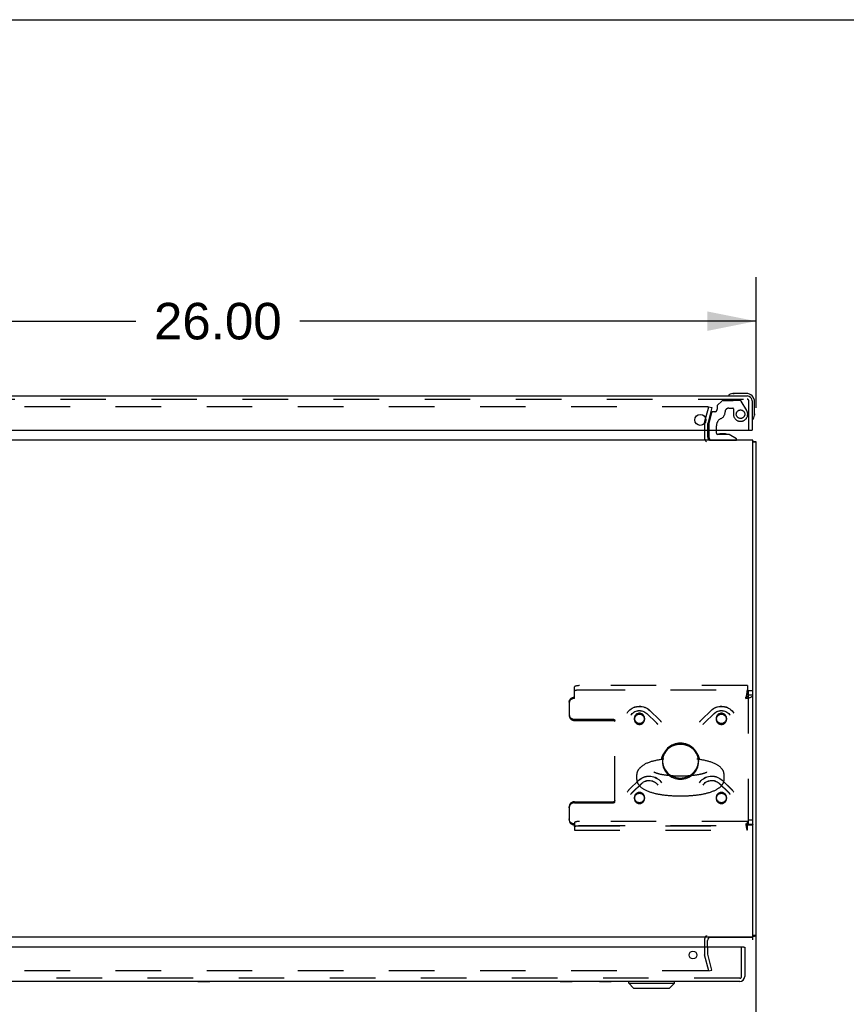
# Model space of a CAD drawing. Header units: inches. Extents: x 0 to 200, y 0 to 129.
# Tile 53 of 99: x 60 to 80, y 106 to 129. Entities that reach past the tile are written whole.
import ezdxf

# ---------------------------------------------------------------- set-up
doc = ezdxf.new("R2010")
doc.units = ezdxf.units.IN
doc.header["$LTSCALE"] = 11
doc.header["$MEASUREMENT"] = 0
doc.linetypes.add('HIDDEN', pattern=[0.2, 0.1, -0.1])
doc.layers.get('0').update_dxf_attribs({"linetype": 'CONTINUOUS'})
for name, color, linetype in [('DEFAULT_2', 8, 'HIDDEN'), ('DIMENSIONS', 7, 'CONTINUOUS'), ('FRONT_UPPER_DOOR_ASSEMBLY', 7, 'CONTINUOUS'), ('REAR_DOOR_ASSEMBLY', 7, 'CONTINUOUS')]:
    doc.layers.add(name, color=color, linetype=linetype)
doc.styles.get("Standard").update_dxf_attribs({"font": 'arial.ttf'})
doc.dimstyles.new('DIMSTYLE_1', dxfattribs={"dimtxt": 0.882353, "dimasz": 1.176471, "dimexe": 0.09, "dimexo": 0.07, "dimgap": 0.0375, "dimtad": 0, "dimtih": 1, "dimtoh": 1, "dimzin": 4, "dimdsep": 46, "dimtxsty": 'Standard', "dimblk": '_FILLED', "dimblk1": '_FILLED', "dimblk2": '_FILLED', "dimcen": 0.09, "dimadec": 3, "dimazin": 1, "dimtfac": 1, "dimtdec": 3, "dimtofl": 0, "dimtmove": 0, "dimatfit": 3, "dimldrblk": '_FILLED', "dimfxl": 0, "dimtolj": 1, "dimtzin": 4, "dimarcsym": 0})

# ---------------------------------------------------------------- blocks, each defined once
blk = doc.blocks.new('_FILLED')
at = {"color": 0, "linetype": 'ByBlock'}
blk.add_solid([(0, 0), (-1, 0.2), (-1, -0.2)], dxfattribs=at)
blk = doc.blocks.new('*D18')
at = {"layer": 'DIMENSIONS', "color": 2, "linetype": 'Continuous'}
for p, q in [((51.673, 120.038), (51.673, 123.19)), ((77.673, 120.038), (77.673, 123.19)), ((51.673, 122.131), (62.69, 122.131)), ((77.673, 122.131), (66.656, 122.131))]:
    blk.add_line(p, q, dxfattribs=at)
at = {"layer": 'DIMENSIONS', "color": 2, "linetype": 'Continuous', "xscale": 1.1764705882, "yscale": 1.1764705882, "zscale": 1.1764705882, "rotation": 180}
blk.add_blockref('_FILLED', (51.673, 122.131), dxfattribs=at)
at = {"layer": 'DIMENSIONS', "color": 2, "linetype": 'Continuous', "xscale": 1.1764705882, "yscale": 1.1764705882, "zscale": 1.1764705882}
blk.add_blockref('_FILLED', (77.673, 122.131), dxfattribs=at)
at = {"layer": 'DIMENSIONS', "color": 2, "linetype": 'Continuous', "insert": (64.673, 122.573), "char_height": 0.8824, "width": 3.08332, "attachment_point": 2, "line_spacing_factor": 0.9}
blk.add_mtext('26.00', dxfattribs=at)

msp = doc.modelspace()

# ---------------------------------------------------------------- linework, layer by layer
at = {"color": 7, "linetype": 'Continuous'}
for p, q in [((0, 129.412), (200, 129.412)), ((77.595, 119.254), (51.751, 119.254)), ((77.595, 107.25), (77.595, 119.254)), ((77.595, 119.215), (77.673, 119.215)), ((74.791, 111.061), (74.791, 111.184)), ((76.899, 111.061), (76.899, 111.184)), ((77.595, 107.254), (51.751, 107.254)), ((77.673, 107.293), (77.595, 107.293)), ((76.501, 107.011), (76.501, 107.174))]:
    msp.add_line(p, q, dxfattribs=at)
at = {"color": 3, "linetype": 'Continuous'}
for p, q in [((77.673, 93.221), (77.673, 119.215)), ((77.595, 107.25), (76.556, 107.25)), ((77.595, 107.188), (77.595, 107.25)), ((77.633, 107.282), (77.645, 107.283))]:
    msp.add_line(p, q, dxfattribs=at)
for points in [[(77.595, 119.232), (77.598, 119.231), (77.602, 119.23), (77.606, 119.229), (77.61, 119.228), (77.615, 119.227), (77.62, 119.226), (77.624, 119.226), (77.629, 119.226), (77.633, 119.225)], [(77.633, 119.225), (77.645, 119.224), (77.649, 119.224), (77.652, 119.224), (77.655, 119.223), (77.658, 119.223), (77.66, 119.222), (77.663, 119.222), (77.665, 119.221), (77.667, 119.221), (77.669, 119.22), (77.67, 119.219), (77.671, 119.219), (77.672, 119.218), (77.673, 119.217), (77.673, 119.216), (77.673, 119.215)], [(77.595, 107.275), (77.598, 107.276), (77.602, 107.277), (77.606, 107.278), (77.61, 107.279), (77.615, 107.28), (77.62, 107.281), (77.624, 107.281), (77.629, 107.282), (77.633, 107.282)], [(77.645, 107.283), (77.649, 107.283), (77.652, 107.284), (77.655, 107.284), (77.658, 107.284), (77.66, 107.285), (77.663, 107.285), (77.665, 107.286), (77.667, 107.286), (77.669, 107.287), (77.67, 107.288), (77.671, 107.289), (77.672, 107.289), (77.673, 107.29), (77.673, 107.291), (77.673, 107.293)]]:
    msp.add_lwpolyline(points, dxfattribs=at)
at = {"color": 7, "linetype": 'Continuous'}
for points in [[(76.31, 111.546), (76.309, 111.547), (76.307, 111.559), (76.303, 111.571), (76.3, 111.582), (76.296, 111.594), (76.292, 111.606), (76.288, 111.617), (76.283, 111.628), (76.278, 111.64), (76.272, 111.651), (76.267, 111.662), (76.261, 111.673), (76.255, 111.683), (76.248, 111.694), (76.241, 111.704), (76.234, 111.714), (76.227, 111.724), (76.219, 111.734), (76.211, 111.743), (76.203, 111.753), (76.194, 111.762), (76.186, 111.771), (76.177, 111.78), (76.168, 111.788), (76.158, 111.796), (76.149, 111.804), (76.139, 111.812), (76.129, 111.819), (76.118, 111.827), (76.108, 111.833), (76.097, 111.84), (76.086, 111.847), (76.075, 111.853), (76.064, 111.858), (76.053, 111.864), (76.042, 111.869), (76.03, 111.874), (76.018, 111.879), (76.006, 111.883), (75.994, 111.887), (75.982, 111.891), (75.97, 111.894), (75.958, 111.897), (75.945, 111.9), (75.933, 111.902), (75.921, 111.905), (75.908, 111.906), (75.895, 111.908), (75.883, 111.909), (75.87, 111.91), (75.858, 111.91), (75.845, 111.91), (75.832, 111.91), (75.82, 111.91), (75.807, 111.909), (75.794, 111.908), (75.782, 111.906), (75.769, 111.905), (75.757, 111.902), (75.744, 111.9), (75.732, 111.897), (75.72, 111.894), (75.707, 111.891), (75.695, 111.887), (75.683, 111.883), (75.672, 111.879), (75.66, 111.874), (75.648, 111.869), (75.637, 111.864), (75.626, 111.858), (75.614, 111.852), (75.603, 111.846), (75.593, 111.84), (75.582, 111.833), (75.572, 111.826), (75.561, 111.819), (75.551, 111.812), (75.541, 111.804), (75.532, 111.796), (75.522, 111.788), (75.513, 111.779), (75.504, 111.771), (75.496, 111.762), (75.487, 111.753), (75.479, 111.743), (75.471, 111.734), (75.463, 111.724), (75.456, 111.714), (75.449, 111.704), (75.442, 111.694), (75.436, 111.683), (75.429, 111.672), (75.423, 111.662), (75.418, 111.651), (75.412, 111.64), (75.407, 111.628), (75.403, 111.617), (75.398, 111.606), (75.394, 111.594), (75.39, 111.582), (75.387, 111.571), (75.384, 111.559), (75.381, 111.547), (75.381, 111.546)], [(75.448, 111.555), (75.427, 111.552), (75.407, 111.55), (75.388, 111.547), (75.368, 111.544), (75.348, 111.54), (75.329, 111.537), (75.31, 111.533), (75.29, 111.53), (75.271, 111.526), (75.252, 111.522), (75.234, 111.517), (75.215, 111.513), (75.196, 111.508), (75.177, 111.503), (75.159, 111.498), (75.141, 111.493), (75.122, 111.487), (75.104, 111.481), (75.086, 111.474), (75.067, 111.467), (75.049, 111.46), (75.031, 111.453), (75.013, 111.445), (74.997, 111.437), (74.981, 111.428), (74.967, 111.42), (74.953, 111.412), (74.94, 111.404), (74.928, 111.396), (74.917, 111.388), (74.906, 111.38), (74.896, 111.372), (74.887, 111.364), (74.878, 111.356), (74.87, 111.348), (74.862, 111.34), (74.855, 111.331), (74.847, 111.323), (74.84, 111.315), (74.834, 111.306), (74.828, 111.298), (74.827, 111.297)], [(76.863, 111.297), (76.858, 111.303), (76.852, 111.312), (76.844, 111.321), (76.837, 111.33), (76.828, 111.339), (76.82, 111.348), (76.811, 111.357), (76.802, 111.365), (76.791, 111.374), (76.78, 111.382), (76.769, 111.391), (76.757, 111.4), (76.744, 111.408), (76.729, 111.417), (76.714, 111.425), (76.699, 111.434), (76.682, 111.442), (76.664, 111.45), (76.646, 111.458), (76.627, 111.466), (76.608, 111.473), (76.59, 111.48), (76.571, 111.486), (76.552, 111.492), (76.534, 111.497), (76.515, 111.503), (76.496, 111.508), (76.477, 111.512), (76.458, 111.517), (76.44, 111.521), (76.42, 111.526), (76.401, 111.529), (76.382, 111.533), (76.362, 111.537), (76.343, 111.54), (76.323, 111.544), (76.303, 111.547), (76.284, 111.55), (76.264, 111.552), (76.242, 111.555)], [(74.827, 111.297), (74.822, 111.289), (74.818, 111.282), (74.813, 111.274), (74.81, 111.266), (74.806, 111.258), (74.803, 111.251), (74.801, 111.243), (74.798, 111.235), (74.796, 111.227), (74.794, 111.22), (74.793, 111.212), (74.792, 111.204), (74.791, 111.196), (74.791, 111.188), (74.791, 111.184)], [(76.899, 111.184), (76.899, 111.186), (76.899, 111.194), (76.898, 111.202), (76.897, 111.21), (76.896, 111.218), (76.894, 111.226), (76.892, 111.234), (76.89, 111.242), (76.887, 111.25), (76.884, 111.258), (76.881, 111.266), (76.877, 111.274), (76.873, 111.281), (76.868, 111.289), (76.863, 111.297)], [(74.791, 111.061), (74.791, 111.053), (74.792, 111.045), (74.793, 111.037), (74.794, 111.029), (74.795, 111.021), (74.797, 111.014), (74.799, 111.006), (74.802, 110.998), (74.805, 110.99), (74.808, 110.982), (74.812, 110.974), (74.816, 110.966), (74.821, 110.958), (74.826, 110.95), (74.827, 110.948)], [(75.204, 111.245), (75.204, 111.245), (75.204, 111.246), (75.204, 111.246), (75.204, 111.246), (75.204, 111.245), (75.205, 111.245), (75.206, 111.244), (75.207, 111.243), (75.209, 111.243), (75.211, 111.242), (75.213, 111.241), (75.215, 111.239), (75.218, 111.238), (75.221, 111.236), (75.225, 111.235), (75.228, 111.233), (75.233, 111.231), (75.237, 111.23), (75.242, 111.228), (75.248, 111.226), (75.253, 111.223), (75.259, 111.221), (75.266, 111.219), (75.273, 111.217), (75.28, 111.215), (75.288, 111.212), (75.296, 111.21), (75.305, 111.208), (75.314, 111.205), (75.323, 111.203), (75.333, 111.2), (75.343, 111.198), (75.353, 111.195), (75.364, 111.193), (75.375, 111.191), (75.387, 111.188), (75.399, 111.186), (75.411, 111.184), (75.423, 111.182), (75.436, 111.179), (75.449, 111.177), (75.463, 111.175), (75.477, 111.173), (75.491, 111.171), (75.505, 111.169), (75.519, 111.168), (75.534, 111.166), (75.549, 111.164), (75.564, 111.163), (75.58, 111.161), (75.595, 111.16), (75.611, 111.158), (75.627, 111.157), (75.643, 111.156), (75.66, 111.155), (75.676, 111.154), (75.693, 111.153), (75.709, 111.152), (75.726, 111.151), (75.743, 111.151), (75.76, 111.15), (75.777, 111.15), (75.794, 111.149), (75.811, 111.149), (75.828, 111.149), (75.845, 111.149)], [(75.845, 111.149), (75.862, 111.149), (75.879, 111.149), (75.896, 111.149), (75.913, 111.15), (75.93, 111.15), (75.947, 111.151), (75.964, 111.151), (75.981, 111.152), (75.998, 111.153), (76.014, 111.154), (76.031, 111.155), (76.047, 111.156), (76.063, 111.157), (76.079, 111.158), (76.095, 111.16), (76.111, 111.161), (76.126, 111.163), (76.141, 111.164), (76.156, 111.166), (76.171, 111.168), (76.186, 111.169), (76.2, 111.171), (76.214, 111.173), (76.228, 111.175), (76.241, 111.177), (76.255, 111.18), (76.268, 111.182), (76.28, 111.184), (76.292, 111.186), (76.304, 111.189), (76.316, 111.191), (76.327, 111.193), (76.338, 111.196), (76.348, 111.198), (76.359, 111.201), (76.368, 111.203), (76.378, 111.205), (76.387, 111.208), (76.395, 111.21), (76.403, 111.213), (76.411, 111.215), (76.418, 111.217), (76.425, 111.219), (76.432, 111.222), (76.438, 111.224), (76.444, 111.226), (76.449, 111.228), (76.454, 111.23), (76.458, 111.232), (76.463, 111.234), (76.466, 111.235), (76.47, 111.237), (76.473, 111.238), (76.476, 111.24), (76.478, 111.241), (76.48, 111.242), (76.482, 111.243), (76.483, 111.244), (76.484, 111.244), (76.485, 111.245), (76.486, 111.245), (76.486, 111.246), (76.486, 111.246), (76.486, 111.246)], [(76.863, 110.948), (76.866, 110.953), (76.871, 110.96), (76.875, 110.968), (76.879, 110.976), (76.883, 110.983), (76.886, 110.991), (76.889, 110.999), (76.891, 111.006), (76.893, 111.014), (76.895, 111.022), (76.896, 111.029), (76.898, 111.037), (76.898, 111.045), (76.899, 111.053), (76.899, 111.061)], [(74.827, 110.948), (74.832, 110.942), (74.839, 110.933), (74.846, 110.924), (74.854, 110.915), (74.862, 110.906), (74.87, 110.897), (74.879, 110.888), (74.889, 110.88), (74.899, 110.871), (74.91, 110.862), (74.921, 110.854), (74.934, 110.845), (74.947, 110.837), (74.961, 110.828), (74.976, 110.82), (74.992, 110.811), (75.008, 110.803), (75.026, 110.795), (75.045, 110.787), (75.063, 110.779), (75.082, 110.772), (75.1, 110.765), (75.119, 110.759), (75.138, 110.753), (75.156, 110.748), (75.175, 110.742), (75.194, 110.737), (75.213, 110.732), (75.232, 110.728), (75.251, 110.724), (75.27, 110.719), (75.289, 110.715), (75.308, 110.712), (75.328, 110.708), (75.347, 110.705), (75.367, 110.701), (75.387, 110.698), (75.407, 110.695), (75.427, 110.693), (75.447, 110.69), (75.467, 110.687), (75.487, 110.685), (75.508, 110.683), (75.528, 110.681), (75.549, 110.679), (75.57, 110.677), (75.591, 110.675), (75.611, 110.674), (75.632, 110.672), (75.654, 110.671), (75.675, 110.67), (75.696, 110.669), (75.717, 110.668), (75.738, 110.667), (75.76, 110.667), (75.781, 110.666), (75.802, 110.666), (75.824, 110.666), (75.845, 110.666)], [(75.845, 110.666), (75.866, 110.666), (75.888, 110.666), (75.909, 110.666), (75.93, 110.667), (75.952, 110.667), (75.973, 110.668), (75.994, 110.669), (76.015, 110.67), (76.036, 110.671), (76.057, 110.672), (76.078, 110.674), (76.099, 110.675), (76.12, 110.677), (76.141, 110.679), (76.161, 110.681), (76.182, 110.683), (76.202, 110.685), (76.223, 110.687), (76.243, 110.69), (76.263, 110.692), (76.283, 110.695), (76.303, 110.698), (76.322, 110.701), (76.342, 110.704), (76.361, 110.708), (76.381, 110.711), (76.4, 110.715), (76.419, 110.719), (76.438, 110.723), (76.457, 110.727), (76.475, 110.732), (76.494, 110.737), (76.513, 110.742), (76.531, 110.747), (76.55, 110.752), (76.568, 110.758), (76.586, 110.764), (76.605, 110.771), (76.623, 110.777), (76.641, 110.785), (76.659, 110.792), (76.677, 110.8), (76.693, 110.808), (76.709, 110.816), (76.724, 110.825), (76.738, 110.833), (76.75, 110.841), (76.762, 110.849), (76.773, 110.857), (76.784, 110.865), (76.794, 110.873), (76.803, 110.881), (76.812, 110.889), (76.82, 110.897), (76.828, 110.905), (76.836, 110.913), (76.843, 110.922), (76.85, 110.93), (76.856, 110.939), (76.862, 110.947), (76.863, 110.948)]]:
    msp.add_lwpolyline(points, dxfattribs=at)
at = {"color": 3, "linetype": 'Continuous'}
for centre, start, end in [((76.581, 119.334), 180, 270), ((76.581, 107.174), 90, 180)]:
    msp.add_arc(centre, 0.08, start, end, dxfattribs=at)
at = {"layer": 'DEFAULT_2', "color": 8, "linetype": 'HIDDEN'}
for p, q in [((76.505, 120.066), (52.841, 120.066)), ((76.427, 119.683), (76.53, 120.066)), ((76.605, 120.046), (76.503, 119.663)), ((76.53, 120.066), (76.605, 120.046)), ((76.423, 119.65), (76.423, 119.334)), ((76.501, 119.65), (76.501, 119.334)), ((73.283, 113.022), (73.283, 113.297)), ((77.461, 113.329), (73.408, 113.329)), ((73.408, 113.229), (77.461, 113.229)), ((77.461, 113.329), (77.461, 113.227)), ((77.461, 113.227), (77.461, 113.126)), ((77.595, 113.2), (77.491, 113.2)), ((77.491, 109.975), (77.491, 113.2)), ((77.43, 113.056), (77.428, 113.049)), ((77.428, 113.022), (77.428, 113.049)), ((77.595, 113.097), (77.491, 113.097)), ((73.158, 112.928), (73.158, 112.901)), ((73.158, 112.901), (73.158, 112.61)), ((75.103, 112.732), (75.336, 112.507)), ((75.105, 112.73), (75.338, 112.505)), ((76.353, 112.505), (76.586, 112.73)), ((76.354, 112.507), (76.587, 112.732)), ((73.283, 112.516), (74.228, 112.516)), ((73.283, 112.489), (74.228, 112.489)), ((74.258, 112.46), (74.258, 112.487)), ((74.731, 112.541), (74.731, 112.514)), ((74.981, 112.541), (74.981, 112.514)), ((75.031, 112.657), (75.264, 112.432)), ((75.032, 112.655), (75.265, 112.43)), ((76.425, 112.43), (76.658, 112.655)), ((76.426, 112.432), (76.659, 112.657)), ((76.71, 112.541), (76.71, 112.514)), ((76.96, 112.541), (76.96, 112.514)), ((74.258, 110.526), (74.258, 112.46)), ((75.408, 111.52), (75.408, 111.493)), ((76.283, 111.52), (76.283, 111.493)), ((74.606, 110.818), (74.839, 111.043)), ((74.608, 110.82), (74.841, 111.045)), ((74.679, 110.743), (74.912, 110.968)), ((74.68, 110.745), (74.913, 110.97)), ((76.777, 110.97), (77.01, 110.745)), ((76.778, 110.968), (77.011, 110.743)), ((76.849, 111.045), (77.082, 110.82)), ((76.851, 111.043), (77.084, 110.818)), ((74.731, 110.629), (74.731, 110.602)), ((74.981, 110.629), (74.981, 110.602)), ((76.71, 110.629), (76.71, 110.602)), ((76.96, 110.629), (76.96, 110.602)), ((73.158, 110.376), (73.158, 110.403)), ((73.158, 110.376), (73.158, 110.085)), ((73.283, 110.524), (74.228, 110.524)), ((73.283, 110.497), (74.228, 110.497)), ((73.283, 110.016), (73.283, 109.964)), ((73.283, 109.964), (73.283, 109.84)), ((73.283, 109.944), (77.456, 109.944)), ((77.461, 110.049), (73.408, 110.049)), ((73.408, 109.948), (77.461, 109.948)), ((77.428, 109.991), (77.428, 109.964)), ((77.461, 109.846), (77.461, 110.049)), ((77.595, 110.078), (77.491, 110.078)), ((77.595, 109.975), (77.491, 109.975)), ((73.283, 109.84), (77.456, 109.84)), ((76.423, 107.174), (76.423, 106.858)), ((76.501, 107.011), (76.501, 106.858)), ((76.53, 106.441), (76.427, 106.824)), ((76.605, 106.461), (76.503, 106.844)), ((76.505, 106.441), (52.841, 106.441)), ((76.53, 106.441), (76.605, 106.461))]:
    msp.add_line(p, q, dxfattribs=at)
for points in [[(76.512, 120.064), (76.511, 120.065), (76.509, 120.065), (76.508, 120.066), (76.506, 120.066), (76.505, 120.066)], [(76.512, 120.064), (76.513, 120.063), (76.515, 120.063), (76.516, 120.062), (76.517, 120.06), (76.518, 120.059), (76.518, 120.058), (76.519, 120.057), (76.519, 120.055), (76.52, 120.054), (76.52, 120.052), (76.52, 120.052)], [(76.52, 120.052), (76.52, 120.051), (76.52, 120.049), (76.519, 120.048)], [(73.408, 113.329), (73.391, 113.329), (73.375, 113.328), (73.36, 113.327), (73.345, 113.325), (73.331, 113.322), (73.319, 113.32), (73.308, 113.316), (73.299, 113.313), (73.292, 113.309), (73.287, 113.305), (73.284, 113.301), (73.283, 113.297)], [(73.283, 113.196), (73.284, 113.2), (73.287, 113.205), (73.292, 113.209), (73.299, 113.212), (73.308, 113.216), (73.319, 113.219), (73.331, 113.222), (73.345, 113.224), (73.36, 113.226), (73.375, 113.227), (73.391, 113.228), (73.408, 113.229)], [(77.461, 113.227), (77.459, 113.221), (77.456, 113.213), (77.454, 113.203), (77.452, 113.192), (77.449, 113.179), (77.447, 113.165), (77.445, 113.149), (77.442, 113.132), (77.44, 113.115), (77.438, 113.096), (77.435, 113.078)], [(73.158, 112.928), (73.159, 112.944), (73.162, 112.96), (73.167, 112.975), (73.174, 112.989), (73.183, 113.002), (73.194, 113.014), (73.206, 113.024), (73.22, 113.033), (73.235, 113.04), (73.25, 113.045), (73.266, 113.048), (73.283, 113.049)], [(73.283, 113.022), (73.266, 113.021), (73.25, 113.018), (73.235, 113.013), (73.22, 113.006), (73.206, 112.997), (73.194, 112.987), (73.183, 112.975), (73.174, 112.962), (73.167, 112.948), (73.162, 112.933), (73.159, 112.917), (73.158, 112.901)], [(77.428, 113.049), (77.435, 113.051), (77.442, 113.054), (77.449, 113.057), (77.455, 113.06), (77.462, 113.063), (77.467, 113.066), (77.473, 113.07), (77.477, 113.073), (77.481, 113.077), (77.485, 113.081), (77.488, 113.085), (77.49, 113.089), (77.491, 113.093), (77.491, 113.097)], [(77.428, 113.022), (77.447, 113.025), (77.465, 113.028), (77.483, 113.031), (77.501, 113.036), (77.517, 113.04), (77.532, 113.045), (77.546, 113.051), (77.559, 113.057), (77.569, 113.063), (77.579, 113.069), (77.586, 113.076), (77.591, 113.083), (77.594, 113.09), (77.595, 113.097)], [(77.435, 113.078), (77.43, 113.04), (77.428, 113.022)], [(77.461, 113.126), (77.459, 113.124), (77.456, 113.121), (77.454, 113.117), (77.452, 113.113), (77.449, 113.108), (77.447, 113.103), (77.445, 113.097), (77.442, 113.091), (77.44, 113.084), (77.438, 113.077), (77.43, 113.056)], [(74.556, 112.668), (74.576, 112.696), (74.599, 112.722), (74.624, 112.746), (74.652, 112.767), (74.681, 112.786), (74.713, 112.802), (74.746, 112.814), (74.78, 112.823), (74.814, 112.829), (74.849, 112.831), (74.885, 112.83), (74.919, 112.826), (74.953, 112.818), (74.987, 112.806), (75.018, 112.792), (75.049, 112.775), (75.077, 112.754), (75.103, 112.732)], [(74.556, 112.668), (74.576, 112.696), (74.599, 112.722), (74.624, 112.745), (74.652, 112.766), (74.681, 112.785), (74.713, 112.8), (74.746, 112.812), (74.78, 112.821), (74.815, 112.827), (74.85, 112.829), (74.885, 112.828), (74.92, 112.823), (74.954, 112.815), (74.988, 112.804), (75.02, 112.79), (75.05, 112.773), (75.078, 112.752), (75.105, 112.73)], [(74.644, 112.613), (74.661, 112.635), (74.679, 112.656), (74.7, 112.674), (74.723, 112.69), (74.747, 112.703), (74.773, 112.713), (74.8, 112.721), (74.827, 112.726), (74.855, 112.727), (74.883, 112.726), (74.91, 112.721), (74.937, 112.714), (74.963, 112.703), (74.987, 112.69), (75.01, 112.675), (75.031, 112.657)], [(74.644, 112.613), (74.661, 112.635), (74.679, 112.656), (74.7, 112.673), (74.723, 112.689), (74.748, 112.702), (74.774, 112.712), (74.801, 112.719), (74.828, 112.724), (74.856, 112.725), (74.884, 112.724), (74.911, 112.719), (74.938, 112.712), (74.964, 112.701), (74.989, 112.688), (75.011, 112.673), (75.032, 112.655)], [(76.586, 112.73), (76.612, 112.752), (76.64, 112.773), (76.67, 112.79), (76.702, 112.804), (76.736, 112.815), (76.77, 112.823), (76.805, 112.828), (76.84, 112.829), (76.875, 112.827), (76.91, 112.821), (76.944, 112.812), (76.977, 112.8), (77.009, 112.785), (77.038, 112.767), (77.066, 112.745), (77.092, 112.722), (77.114, 112.696), (77.134, 112.668)], [(76.587, 112.732), (76.613, 112.755), (76.642, 112.775), (76.672, 112.792), (76.704, 112.807), (76.738, 112.818), (76.772, 112.826), (76.807, 112.83), (76.842, 112.831), (76.877, 112.829), (76.912, 112.823), (76.946, 112.814), (76.978, 112.801), (77.009, 112.786), (77.039, 112.767), (77.066, 112.746), (77.092, 112.722), (77.114, 112.696), (77.134, 112.668)], [(76.658, 112.655), (76.679, 112.673), (76.702, 112.688), (76.726, 112.701), (76.752, 112.712), (76.779, 112.719), (76.806, 112.724), (76.834, 112.725), (76.862, 112.724), (76.889, 112.719), (76.916, 112.712), (76.942, 112.702), (76.967, 112.689), (76.99, 112.673), (77.011, 112.656), (77.029, 112.635), (77.046, 112.613)], [(76.659, 112.657), (76.68, 112.675), (76.703, 112.69), (76.728, 112.704), (76.753, 112.714), (76.78, 112.721), (76.808, 112.726), (76.836, 112.727), (76.864, 112.726), (76.891, 112.721), (76.918, 112.713), (76.944, 112.703), (76.968, 112.689), (76.99, 112.674), (77.011, 112.656), (77.03, 112.635), (77.046, 112.613)], [(73.158, 112.637), (73.159, 112.621), (73.162, 112.606), (73.167, 112.591), (73.174, 112.576), (73.183, 112.563), (73.194, 112.551), (73.206, 112.541), (73.22, 112.532), (73.235, 112.525), (73.25, 112.52), (73.266, 112.517), (73.283, 112.516)], [(73.158, 112.61), (73.159, 112.594), (73.162, 112.579), (73.167, 112.564), (73.174, 112.55), (73.183, 112.536), (73.194, 112.525), (73.206, 112.514), (73.22, 112.505), (73.235, 112.498), (73.25, 112.493), (73.266, 112.49), (73.283, 112.489)], [(74.228, 112.516), (74.234, 112.516), (74.239, 112.514), (74.244, 112.511), (74.249, 112.508), (74.253, 112.503), (74.255, 112.498), (74.257, 112.493), (74.258, 112.487)], [(74.228, 112.489), (74.234, 112.489), (74.239, 112.487), (74.244, 112.484), (74.249, 112.481), (74.253, 112.476), (74.255, 112.471), (74.257, 112.466), (74.258, 112.46)], [(74.856, 112.662), (74.839, 112.661), (74.823, 112.657), (74.808, 112.652), (74.793, 112.645), (74.779, 112.637), (74.767, 112.626), (74.756, 112.614), (74.747, 112.601), (74.74, 112.587), (74.735, 112.572), (74.732, 112.557), (74.731, 112.541)], [(74.856, 112.635), (74.839, 112.634), (74.823, 112.631), (74.808, 112.625), (74.793, 112.618), (74.779, 112.61), (74.767, 112.599), (74.756, 112.587), (74.747, 112.574), (74.74, 112.56), (74.735, 112.545), (74.732, 112.53), (74.731, 112.514)], [(74.731, 112.541), (74.732, 112.525), (74.735, 112.51), (74.74, 112.495), (74.747, 112.48), (74.756, 112.467), (74.767, 112.455)], [(74.731, 112.514), (74.732, 112.498), (74.735, 112.483), (74.74, 112.468), (74.747, 112.454), (74.756, 112.44), (74.767, 112.429)], [(74.944, 112.626), (74.932, 112.637), (74.918, 112.645), (74.903, 112.652), (74.888, 112.657), (74.872, 112.661), (74.856, 112.662)], [(74.944, 112.599), (74.932, 112.61), (74.918, 112.618), (74.903, 112.625), (74.888, 112.631), (74.872, 112.634), (74.856, 112.635)], [(74.856, 112.42), (74.872, 112.421), (74.888, 112.424), (74.903, 112.429), (74.918, 112.436), (74.932, 112.445), (74.944, 112.455), (74.955, 112.467), (74.964, 112.48), (74.971, 112.495), (74.976, 112.51), (74.979, 112.525), (74.981, 112.541)], [(74.856, 112.393), (74.872, 112.394), (74.888, 112.397), (74.903, 112.402), (74.918, 112.409), (74.932, 112.418), (74.944, 112.429), (74.955, 112.44), (74.964, 112.454), (74.971, 112.468), (74.976, 112.483), (74.979, 112.498), (74.981, 112.514)], [(74.981, 112.541), (74.979, 112.557), (74.976, 112.572), (74.971, 112.587), (74.964, 112.601), (74.955, 112.614), (74.944, 112.626)], [(74.981, 112.514), (74.979, 112.53), (74.976, 112.545), (74.971, 112.56), (74.964, 112.574), (74.955, 112.587), (74.944, 112.599)], [(75.336, 112.507), (75.346, 112.497), (75.355, 112.487), (75.364, 112.476), (75.372, 112.465), (75.381, 112.454), (75.388, 112.443)], [(75.338, 112.505), (75.347, 112.495), (75.356, 112.485), (75.365, 112.475), (75.373, 112.465), (75.381, 112.454)], [(76.302, 112.443), (76.31, 112.454), (76.318, 112.465), (76.326, 112.476), (76.335, 112.487), (76.344, 112.497), (76.354, 112.507)], [(76.309, 112.454), (76.317, 112.465), (76.325, 112.475), (76.334, 112.485), (76.343, 112.495), (76.353, 112.505)], [(76.746, 112.626), (76.735, 112.614), (76.726, 112.601), (76.719, 112.587), (76.714, 112.572), (76.711, 112.557), (76.71, 112.541)], [(76.746, 112.599), (76.735, 112.587), (76.726, 112.574), (76.719, 112.56), (76.714, 112.545), (76.711, 112.53), (76.71, 112.514)], [(76.71, 112.541), (76.711, 112.525), (76.714, 112.51), (76.719, 112.495), (76.726, 112.48), (76.735, 112.467), (76.746, 112.455), (76.759, 112.445), (76.772, 112.436), (76.787, 112.429), (76.802, 112.424), (76.818, 112.421), (76.835, 112.42)], [(76.71, 112.514), (76.711, 112.498), (76.714, 112.483), (76.719, 112.468), (76.726, 112.454), (76.735, 112.44), (76.746, 112.429), (76.759, 112.418), (76.772, 112.409), (76.787, 112.402), (76.802, 112.397), (76.818, 112.394), (76.835, 112.393)], [(76.835, 112.662), (76.818, 112.661), (76.802, 112.657), (76.787, 112.652), (76.772, 112.645), (76.759, 112.637), (76.746, 112.626)], [(76.835, 112.635), (76.818, 112.634), (76.802, 112.631), (76.787, 112.625), (76.772, 112.618), (76.759, 112.61), (76.746, 112.599)], [(76.96, 112.541), (76.959, 112.557), (76.955, 112.572), (76.95, 112.587), (76.943, 112.601), (76.934, 112.614), (76.923, 112.626), (76.911, 112.637), (76.897, 112.645), (76.882, 112.652), (76.867, 112.657), (76.851, 112.661), (76.835, 112.662)], [(76.96, 112.514), (76.959, 112.53), (76.955, 112.545), (76.95, 112.56), (76.943, 112.574), (76.934, 112.587), (76.923, 112.599), (76.911, 112.61), (76.897, 112.618), (76.882, 112.625), (76.867, 112.631), (76.851, 112.634), (76.835, 112.635)], [(76.923, 112.455), (76.934, 112.467), (76.943, 112.48), (76.95, 112.495), (76.955, 112.51), (76.959, 112.525), (76.96, 112.541)], [(76.923, 112.429), (76.934, 112.44), (76.943, 112.454), (76.95, 112.468), (76.955, 112.483), (76.959, 112.498), (76.96, 112.514)], [(74.767, 112.455), (74.78, 112.445), (74.793, 112.436), (74.808, 112.429), (74.823, 112.424), (74.839, 112.421), (74.856, 112.42)], [(74.767, 112.429), (74.78, 112.418), (74.793, 112.409), (74.808, 112.402), (74.823, 112.397), (74.839, 112.394), (74.856, 112.393)], [(75.264, 112.432), (75.27, 112.425), (75.277, 112.418), (75.283, 112.411), (75.289, 112.404), (75.294, 112.396), (75.3, 112.388)], [(75.265, 112.43), (75.272, 112.423), (75.278, 112.417), (75.284, 112.41), (75.289, 112.403), (75.295, 112.396)], [(76.391, 112.388), (76.396, 112.396), (76.401, 112.404), (76.407, 112.411), (76.413, 112.418), (76.42, 112.425), (76.426, 112.432)], [(76.396, 112.396), (76.401, 112.403), (76.407, 112.41), (76.412, 112.417), (76.419, 112.423), (76.425, 112.43)], [(76.835, 112.42), (76.851, 112.421), (76.867, 112.424), (76.882, 112.429), (76.897, 112.436), (76.911, 112.445), (76.923, 112.455)], [(76.835, 112.393), (76.851, 112.394), (76.867, 112.397), (76.882, 112.402), (76.897, 112.409), (76.911, 112.418), (76.923, 112.429)], [(75.845, 111.943), (75.802, 111.941), (75.76, 111.934), (75.718, 111.924), (75.678, 111.91), (75.639, 111.893), (75.602, 111.871), (75.568, 111.847), (75.536, 111.819), (75.507, 111.788), (75.481, 111.755), (75.459, 111.719), (75.441, 111.682), (75.426, 111.643), (75.416, 111.602), (75.41, 111.561), (75.408, 111.52)], [(75.845, 111.916), (75.802, 111.914), (75.76, 111.908), (75.718, 111.897), (75.678, 111.883), (75.639, 111.866), (75.602, 111.844), (75.568, 111.82), (75.536, 111.792), (75.507, 111.761), (75.481, 111.728), (75.459, 111.692), (75.441, 111.655), (75.426, 111.616), (75.416, 111.576), (75.41, 111.534), (75.408, 111.493)], [(76.283, 111.52), (76.28, 111.561), (76.274, 111.602), (76.264, 111.643), (76.249, 111.682), (76.231, 111.719), (76.209, 111.755), (76.183, 111.788), (76.154, 111.819), (76.123, 111.847), (76.088, 111.871), (76.051, 111.893), (76.013, 111.91), (75.972, 111.924), (75.93, 111.934), (75.888, 111.941), (75.845, 111.943)], [(76.283, 111.493), (76.28, 111.534), (76.274, 111.576), (76.264, 111.616), (76.249, 111.655), (76.231, 111.692), (76.209, 111.728), (76.183, 111.761), (76.154, 111.792), (76.123, 111.82), (76.088, 111.844), (76.051, 111.866), (76.013, 111.883), (75.972, 111.897), (75.93, 111.908), (75.888, 111.914), (75.845, 111.916)], [(75.408, 111.52), (75.41, 111.479), (75.416, 111.438), (75.426, 111.397), (75.441, 111.358), (75.459, 111.321), (75.481, 111.285), (75.507, 111.252), (75.536, 111.221), (75.568, 111.193), (75.602, 111.169), (75.639, 111.147), (75.678, 111.13), (75.718, 111.116), (75.76, 111.106), (75.802, 111.099), (75.845, 111.097)], [(75.408, 111.493), (75.41, 111.452), (75.416, 111.411), (75.426, 111.37), (75.441, 111.331), (75.459, 111.294), (75.481, 111.258), (75.507, 111.225), (75.536, 111.194), (75.568, 111.166), (75.602, 111.142), (75.639, 111.12), (75.678, 111.103), (75.718, 111.089), (75.76, 111.079), (75.802, 111.073), (75.845, 111.07)], [(75.845, 111.097), (75.888, 111.099), (75.93, 111.106), (75.972, 111.116), (76.013, 111.13), (76.051, 111.147), (76.088, 111.169), (76.123, 111.193), (76.154, 111.221), (76.183, 111.252), (76.209, 111.285), (76.231, 111.321), (76.249, 111.358), (76.264, 111.397), (76.274, 111.438), (76.28, 111.479), (76.283, 111.52)], [(75.845, 111.07), (75.888, 111.073), (75.93, 111.079), (75.972, 111.089), (76.013, 111.103), (76.051, 111.12), (76.088, 111.142), (76.123, 111.166), (76.154, 111.194), (76.183, 111.225), (76.209, 111.258), (76.231, 111.294), (76.249, 111.331), (76.264, 111.37), (76.274, 111.411), (76.28, 111.452), (76.283, 111.493)], [(74.839, 111.043), (74.866, 111.066), (74.894, 111.086), (74.924, 111.103), (74.956, 111.118), (74.99, 111.129), (75.024, 111.137), (75.059, 111.141), (75.094, 111.142), (75.129, 111.14), (75.164, 111.135), (75.198, 111.126), (75.231, 111.113), (75.262, 111.098), (75.292, 111.08), (75.32, 111.059), (75.345, 111.035), (75.368, 111.009), (75.388, 110.981)], [(74.841, 111.045), (74.867, 111.068), (74.896, 111.088), (74.926, 111.106), (74.958, 111.12), (74.992, 111.131), (75.026, 111.139), (75.061, 111.144), (75.096, 111.145), (75.131, 111.142), (75.166, 111.136), (75.199, 111.127), (75.232, 111.115), (75.263, 111.099), (75.293, 111.08), (75.32, 111.059), (75.346, 111.035), (75.368, 111.009), (75.388, 110.981)], [(76.302, 110.981), (76.322, 111.009), (76.345, 111.035), (76.37, 111.059), (76.398, 111.081), (76.428, 111.099), (76.459, 111.115), (76.492, 111.127), (76.526, 111.136), (76.561, 111.142), (76.596, 111.145), (76.631, 111.143), (76.666, 111.139), (76.7, 111.131), (76.733, 111.12), (76.765, 111.105), (76.795, 111.088), (76.823, 111.068), (76.849, 111.045)], [(76.302, 110.981), (76.322, 111.009), (76.345, 111.035), (76.37, 111.059), (76.398, 111.08), (76.428, 111.098), (76.459, 111.113), (76.492, 111.126), (76.526, 111.134), (76.561, 111.14), (76.596, 111.142), (76.631, 111.141), (76.666, 111.137), (76.7, 111.129), (76.734, 111.118), (76.766, 111.103), (76.796, 111.086), (76.825, 111.066), (76.851, 111.043)], [(74.556, 110.756), (74.563, 110.767), (74.571, 110.779), (74.58, 110.789), (74.589, 110.8), (74.598, 110.81), (74.608, 110.82)], [(74.563, 110.767), (74.571, 110.778), (74.579, 110.788), (74.588, 110.799), (74.597, 110.808), (74.606, 110.818)], [(74.912, 110.968), (74.933, 110.986), (74.955, 111.002), (74.98, 111.015), (75.006, 111.025), (75.033, 111.032), (75.06, 111.037), (75.088, 111.038), (75.116, 111.037), (75.143, 111.033), (75.17, 111.025), (75.196, 111.015), (75.221, 111.002), (75.244, 110.987), (75.265, 110.969), (75.283, 110.949), (75.3, 110.927)], [(74.913, 110.97), (74.934, 110.988), (74.957, 111.004), (74.981, 111.017), (75.007, 111.027), (75.034, 111.035), (75.062, 111.039), (75.09, 111.041), (75.117, 111.039), (75.145, 111.034), (75.172, 111.027), (75.197, 111.016), (75.222, 111.003), (75.244, 110.987), (75.265, 110.969), (75.283, 110.949), (75.3, 110.927)], [(76.391, 110.927), (76.407, 110.949), (76.425, 110.969), (76.446, 110.987), (76.469, 111.003), (76.493, 111.016), (76.519, 111.027), (76.546, 111.034), (76.573, 111.039), (76.601, 111.041), (76.629, 111.039), (76.657, 111.035), (76.683, 111.027), (76.709, 111.017), (76.733, 111.004), (76.756, 110.988), (76.777, 110.97)], [(76.391, 110.927), (76.407, 110.949), (76.426, 110.969), (76.447, 110.987), (76.469, 111.002), (76.494, 111.015), (76.52, 111.025), (76.547, 111.033), (76.574, 111.037), (76.602, 111.038), (76.63, 111.037), (76.658, 111.032), (76.684, 111.025), (76.71, 111.015), (76.735, 111.002), (76.758, 110.986), (76.778, 110.968)], [(77.082, 110.82), (77.092, 110.81), (77.101, 110.8), (77.11, 110.789), (77.119, 110.779), (77.127, 110.767), (77.134, 110.756)], [(77.084, 110.818), (77.093, 110.808), (77.102, 110.799), (77.111, 110.788), (77.119, 110.778), (77.127, 110.767)], [(74.644, 110.702), (74.65, 110.709), (74.655, 110.717), (74.661, 110.724), (74.667, 110.732), (74.674, 110.738), (74.68, 110.745)], [(74.649, 110.709), (74.655, 110.716), (74.66, 110.723), (74.666, 110.73), (74.672, 110.737), (74.679, 110.743)], [(74.767, 110.714), (74.756, 110.703), (74.747, 110.689), (74.74, 110.675), (74.735, 110.66), (74.732, 110.645), (74.731, 110.629)], [(74.767, 110.688), (74.756, 110.676), (74.747, 110.663), (74.74, 110.648), (74.735, 110.633), (74.732, 110.618), (74.731, 110.602)], [(74.731, 110.629), (74.732, 110.613), (74.735, 110.598), (74.74, 110.583), (74.747, 110.569), (74.756, 110.556), (74.767, 110.544), (74.779, 110.533), (74.793, 110.525), (74.808, 110.518), (74.823, 110.512), (74.839, 110.509), (74.856, 110.508)], [(74.731, 110.602), (74.732, 110.586), (74.735, 110.571), (74.74, 110.556), (74.747, 110.542), (74.756, 110.529), (74.767, 110.517), (74.779, 110.506), (74.793, 110.498), (74.808, 110.491), (74.823, 110.486), (74.839, 110.482), (74.856, 110.481)], [(74.856, 110.75), (74.839, 110.749), (74.823, 110.746), (74.808, 110.741), (74.793, 110.734), (74.78, 110.725), (74.767, 110.714)], [(74.856, 110.723), (74.839, 110.722), (74.823, 110.719), (74.808, 110.714), (74.793, 110.707), (74.78, 110.698), (74.767, 110.688)], [(74.981, 110.629), (74.979, 110.645), (74.976, 110.66), (74.971, 110.675), (74.964, 110.689), (74.955, 110.703), (74.944, 110.714), (74.932, 110.725), (74.918, 110.734), (74.903, 110.741), (74.888, 110.746), (74.872, 110.749), (74.856, 110.75)], [(74.981, 110.602), (74.979, 110.618), (74.976, 110.633), (74.971, 110.648), (74.964, 110.663), (74.955, 110.676), (74.944, 110.688), (74.932, 110.698), (74.918, 110.707), (74.903, 110.714), (74.888, 110.719), (74.872, 110.722), (74.856, 110.723)], [(74.944, 110.544), (74.955, 110.556), (74.964, 110.569), (74.971, 110.583), (74.976, 110.598), (74.979, 110.613), (74.981, 110.629)], [(74.944, 110.517), (74.955, 110.529), (74.964, 110.542), (74.971, 110.556), (74.976, 110.571), (74.979, 110.586), (74.981, 110.602)], [(76.835, 110.75), (76.818, 110.749), (76.802, 110.746), (76.787, 110.741), (76.772, 110.734), (76.759, 110.725), (76.746, 110.714), (76.735, 110.703), (76.726, 110.689), (76.719, 110.675), (76.714, 110.66), (76.711, 110.645), (76.71, 110.629)], [(76.835, 110.723), (76.818, 110.722), (76.802, 110.719), (76.787, 110.714), (76.772, 110.707), (76.759, 110.698), (76.746, 110.688), (76.735, 110.676), (76.726, 110.663), (76.719, 110.648), (76.714, 110.633), (76.711, 110.618), (76.71, 110.602)], [(76.71, 110.629), (76.711, 110.613), (76.714, 110.598), (76.719, 110.583), (76.726, 110.569), (76.735, 110.556), (76.746, 110.544)], [(76.71, 110.602), (76.711, 110.586), (76.714, 110.571), (76.719, 110.556), (76.726, 110.542), (76.735, 110.529), (76.746, 110.517)], [(76.923, 110.714), (76.911, 110.725), (76.897, 110.734), (76.882, 110.741), (76.867, 110.746), (76.851, 110.749), (76.835, 110.75)], [(76.923, 110.688), (76.911, 110.698), (76.897, 110.707), (76.882, 110.714), (76.867, 110.719), (76.851, 110.722), (76.835, 110.723)], [(76.835, 110.508), (76.851, 110.509), (76.867, 110.512), (76.882, 110.518), (76.897, 110.525), (76.911, 110.533), (76.923, 110.544), (76.934, 110.556), (76.943, 110.569), (76.95, 110.583), (76.955, 110.598), (76.959, 110.613), (76.96, 110.629)], [(76.835, 110.481), (76.851, 110.482), (76.867, 110.486), (76.882, 110.491), (76.897, 110.498), (76.911, 110.506), (76.923, 110.517), (76.934, 110.529), (76.943, 110.542), (76.95, 110.556), (76.955, 110.571), (76.959, 110.586), (76.96, 110.602)], [(76.96, 110.629), (76.959, 110.645), (76.955, 110.66), (76.95, 110.675), (76.943, 110.689), (76.934, 110.703), (76.923, 110.714)], [(76.96, 110.602), (76.959, 110.618), (76.955, 110.633), (76.95, 110.648), (76.943, 110.663), (76.934, 110.676), (76.923, 110.688)], [(77.01, 110.745), (77.017, 110.738), (77.023, 110.732), (77.029, 110.724), (77.035, 110.717), (77.04, 110.709), (77.046, 110.702)], [(77.011, 110.743), (77.018, 110.737), (77.024, 110.73), (77.03, 110.723), (77.035, 110.716), (77.041, 110.709)], [(73.283, 110.524), (73.266, 110.523), (73.25, 110.52), (73.235, 110.515), (73.22, 110.508), (73.206, 110.499), (73.194, 110.489), (73.183, 110.477), (73.174, 110.464), (73.167, 110.449), (73.162, 110.434), (73.159, 110.419), (73.158, 110.403)], [(73.283, 110.497), (73.266, 110.496), (73.25, 110.493), (73.235, 110.488), (73.22, 110.481), (73.206, 110.472), (73.194, 110.462), (73.183, 110.45), (73.174, 110.437), (73.167, 110.422), (73.162, 110.407), (73.159, 110.392), (73.158, 110.376)], [(74.258, 110.553), (74.257, 110.547), (74.255, 110.542), (74.253, 110.537), (74.249, 110.532), (74.244, 110.529), (74.239, 110.526), (74.234, 110.524), (74.228, 110.524)], [(74.258, 110.526), (74.257, 110.52), (74.255, 110.515), (74.253, 110.51), (74.249, 110.505), (74.244, 110.502), (74.239, 110.499), (74.234, 110.498), (74.228, 110.497)], [(74.856, 110.508), (74.872, 110.509), (74.888, 110.512), (74.903, 110.518), (74.918, 110.525), (74.932, 110.533), (74.944, 110.544)], [(74.856, 110.481), (74.872, 110.482), (74.888, 110.486), (74.903, 110.491), (74.918, 110.498), (74.932, 110.506), (74.944, 110.517)], [(76.746, 110.544), (76.759, 110.533), (76.772, 110.525), (76.787, 110.518), (76.802, 110.512), (76.818, 110.509), (76.835, 110.508)], [(76.746, 110.517), (76.759, 110.506), (76.772, 110.498), (76.787, 110.491), (76.802, 110.486), (76.818, 110.482), (76.835, 110.481)], [(73.283, 109.991), (73.266, 109.992), (73.25, 109.995), (73.235, 110), (73.22, 110.007), (73.206, 110.016), (73.194, 110.026), (73.183, 110.038), (73.174, 110.051), (73.167, 110.065), (73.162, 110.08), (73.159, 110.096), (73.158, 110.112)], [(73.158, 110.085), (73.159, 110.069), (73.162, 110.054), (73.167, 110.039), (73.174, 110.024), (73.183, 110.011), (73.194, 109.999), (73.206, 109.989), (73.22, 109.98), (73.235, 109.973), (73.25, 109.968), (73.266, 109.965), (73.283, 109.964)], [(73.408, 110.049), (73.391, 110.048), (73.375, 110.048), (73.36, 110.046), (73.345, 110.044), (73.331, 110.042), (73.319, 110.039), (73.308, 110.036), (73.299, 110.033), (73.292, 110.029), (73.287, 110.025), (73.284, 110.021), (73.283, 110.016)], [(73.283, 109.916), (73.284, 109.92), (73.287, 109.924), (73.292, 109.928), (73.299, 109.932), (73.308, 109.936), (73.319, 109.939), (73.331, 109.942), (73.345, 109.944), (73.36, 109.946), (73.375, 109.947), (73.391, 109.948), (73.408, 109.948)], [(77.481, 109.978), (77.473, 109.98), (77.467, 109.981), (77.462, 109.982), (77.455, 109.983), (77.449, 109.985), (77.442, 109.987), (77.435, 109.989), (77.428, 109.991)], [(77.428, 109.991), (77.43, 109.984), (77.433, 109.978), (77.435, 109.972), (77.438, 109.966), (77.44, 109.961), (77.442, 109.957), (77.445, 109.953), (77.447, 109.949), (77.449, 109.947), (77.452, 109.945), (77.454, 109.944), (77.456, 109.944)], [(77.595, 109.975), (77.594, 109.973), (77.591, 109.97), (77.586, 109.968), (77.579, 109.966), (77.569, 109.964), (77.559, 109.962), (77.546, 109.961), (77.532, 109.96), (77.517, 109.959), (77.501, 109.959), (77.483, 109.96), (77.465, 109.961), (77.447, 109.962), (77.428, 109.964)], [(77.428, 109.964), (77.43, 109.946), (77.433, 109.929), (77.435, 109.913), (77.438, 109.898), (77.44, 109.885), (77.442, 109.873), (77.445, 109.863), (77.447, 109.854), (77.449, 109.848), (77.452, 109.843), (77.454, 109.841), (77.456, 109.84)], [(77.456, 109.944), (77.456, 109.944), (77.459, 109.945), (77.461, 109.946)], [(77.506, 109.975), (77.506, 109.975), (77.504, 109.975), (77.502, 109.976), (77.499, 109.976), (77.495, 109.976), (77.49, 109.977), (77.484, 109.978), (77.479, 109.979)], [(77.491, 109.975), (77.491, 109.976), (77.49, 109.976), (77.488, 109.977), (77.485, 109.977), (77.481, 109.978)], [(77.456, 109.84), (77.456, 109.84), (77.459, 109.842), (77.461, 109.846)], [(76.52, 106.456), (76.52, 106.455), (76.52, 106.453), (76.519, 106.452), (76.519, 106.451), (76.518, 106.449), (76.518, 106.448), (76.517, 106.447), (76.516, 106.446), (76.515, 106.445), (76.513, 106.444), (76.512, 106.443), (76.511, 106.442), (76.509, 106.442), (76.508, 106.441), (76.506, 106.441), (76.505, 106.441)], [(76.519, 106.459), (76.52, 106.458), (76.52, 106.456), (76.52, 106.456)]]:
    msp.add_lwpolyline(points, dxfattribs=at)
for centre, radius, start, end in [((76.552, 119.65), 0.129, 165, 180), ((76.552, 119.65), 0.051, 165, 180), ((76.581, 119.334), 0.158, 180, 228.9416), ((76.581, 107.174), 0.158, 131.0584, 180), ((76.552, 106.858), 0.129, 180, 195), ((76.552, 106.858), 0.051, 180, 195)]:
    msp.add_arc(centre, radius, start, end, dxfattribs=at)
at = {"layer": 'FRONT_UPPER_DOOR_ASSEMBLY', "color": 3, "linetype": 'Continuous'}
for p, q in [((77.377, 107.011), (51.792, 107.011)), ((77.397, 107.011), (77.397, 106.303)), ((77.277, 106.183), (51.892, 106.183))]:
    msp.add_line(p, q, dxfattribs=at)
at = {"layer": 'FRONT_UPPER_DOOR_ASSEMBLY', "color": 8, "linetype": 'HIDDEN'}
for p, q in [((77.319, 106.303), (77.319, 107.011)), ((77.277, 106.261), (51.892, 106.261))]:
    msp.add_line(p, q, dxfattribs=at)
at = {"layer": 'FRONT_UPPER_DOOR_ASSEMBLY', "color": 7, "linetype": 'Continuous'}
for p, q in [((77.377, 107.011), (77.397, 107.011)), ((64.19, 106.179), (64.19, 106.183)), ((64.478, 106.179), (64.19, 106.179)), ((64.262, 106.179), (64.262, 106.183)), ((64.406, 106.179), (64.406, 106.183)), ((64.478, 106.179), (64.478, 106.183)), ((72.94, 106.179), (72.94, 106.183)), ((73.228, 106.179), (72.94, 106.179)), ((73.012, 106.179), (73.012, 106.183)), ((73.156, 106.179), (73.156, 106.183)), ((73.228, 106.179), (73.228, 106.183)), ((73.887, 106.179), (73.887, 106.183)), ((74.176, 106.179), (73.887, 106.179)), ((73.959, 106.179), (73.959, 106.183)), ((74.104, 106.179), (74.104, 106.183)), ((74.176, 106.179), (74.176, 106.183)), ((74.595, 106.143), (74.595, 106.183)), ((74.595, 106.143), (75.698, 106.143)), ((74.714, 106.025), (74.595, 106.143)), ((75.58, 106.025), (75.698, 106.143)), ((75.698, 106.143), (75.698, 106.183)), ((74.714, 106.025), (75.58, 106.025))]:
    msp.add_line(p, q, dxfattribs=at)
at = {"layer": 'FRONT_UPPER_DOOR_ASSEMBLY', "color": 3, "linetype": 'Continuous'}
msp.add_circle((76.147, 106.823), 0.094, dxfattribs=at)
msp.add_arc((77.277, 106.303), 0.12, 270, 360, dxfattribs=at)
at = {"layer": 'FRONT_UPPER_DOOR_ASSEMBLY', "color": 8, "linetype": 'HIDDEN'}
msp.add_arc((77.277, 106.303), 0.042, 270, 360, dxfattribs=at)
at = {"layer": 'REAR_DOOR_ASSEMBLY', "color": 3, "linetype": 'Continuous'}
for p, q in [((52.07, 120.325), (77.455, 120.325)), ((77.575, 120.205), (77.575, 119.497)), ((51.97, 119.497), (77.555, 119.497))]:
    msp.add_line(p, q, dxfattribs=at)
at = {"layer": 'REAR_DOOR_ASSEMBLY', "color": 7, "linetype": 'Continuous'}
for p, q in [((77.107, 120.382), (77.145, 120.385)), ((77.435, 120.385), (77.145, 120.385)), ((77.635, 119.895), (77.635, 120.185)), ((77.635, 119.895), (77.632, 119.857)), ((76.529, 119.497), (76.529, 119.333)), ((76.714, 119.423), (76.714, 119.497)), ((77.022, 119.392), (76.745, 119.392)), ((76.863, 119.408), (76.793, 119.408)), ((76.933, 119.408), (76.863, 119.408)), ((77.198, 119.293), (77.022, 119.392)), ((77.555, 119.497), (77.575, 119.497)), ((77.198, 119.254), (77.198, 119.293))]:
    msp.add_line(p, q, dxfattribs=at)
at = {"layer": 'REAR_DOOR_ASSEMBLY', "color": 8, "linetype": 'HIDDEN'}
for p, q in [((52.07, 120.247), (77.455, 120.247)), ((76.852, 120.209), (76.736, 120.094)), ((77.285, 120.218), (76.873, 120.218)), ((76.878, 120.219), (76.878, 120.218)), ((76.878, 120.219), (77.118, 120.219)), ((77.118, 120.219), (77.118, 120.218)), ((77.446, 119.97), (77.311, 120.203)), ((77.497, 119.497), (77.497, 120.205)), ((76.597, 119.92), (76.529, 119.664)), ((76.672, 119.943), (76.627, 119.943)), ((76.731, 120.08), (76.731, 120.002)), ((77.015, 120.033), (77.109, 120.033)), ((77.125, 120.017), (77.125, 119.884)), ((76.529, 119.664), (76.529, 119.497)), ((76.714, 119.497), (76.714, 119.607)), ((76.608, 119.254), (77.198, 119.254))]:
    msp.add_line(p, q, dxfattribs=at)
at = {"layer": 'REAR_DOOR_ASSEMBLY', "color": 3, "linetype": 'Continuous'}
msp.add_circle((76.325, 119.747), 0.133, dxfattribs=at)
at = {"layer": 'REAR_DOOR_ASSEMBLY', "color": 8, "linetype": 'HIDDEN'}
msp.add_circle((77.297, 119.884), 0.103, dxfattribs=at)
at = {"layer": 'REAR_DOOR_ASSEMBLY', "color": 7, "linetype": 'Continuous'}
for centre, radius, start, end in [((77.025, 120.336), 0.015, 120.8899, 173.6204), ((77.025, 120.34), 0.015, 186.3796, 270), ((77.145, 120.135), 0.25, 90, 120.8899), ((77.435, 120.185), 0.2, 0, 90), ((77.385, 119.895), 0.25, 329.1101, 360), ((77.59, 119.775), 0.015, 180, 263.6204), ((77.586, 119.775), 0.015, 276.3796, 329.1101), ((76.745, 119.423), 0.031, 180, 270), ((76.793, 119.318), 0.09, 90, 124.9232), ((76.933, 119.318), 0.09, 54.8123, 90), ((76.608, 119.333), 0.079, 180, 270)]:
    msp.add_arc(centre, radius, start, end, dxfattribs=at)
at = {"layer": 'REAR_DOOR_ASSEMBLY', "color": 3, "linetype": 'Continuous'}
msp.add_arc((77.455, 120.205), 0.12, 0, 90, dxfattribs=at)
at = {"layer": 'REAR_DOOR_ASSEMBLY', "color": 8, "linetype": 'HIDDEN'}
for centre, radius, start, end in [((76.751, 120.08), 0.02, 135, 180), ((76.873, 120.188), 0.03, 90, 135), ((77.285, 120.188), 0.03, 30, 90), ((77.455, 120.205), 0.042, 0, 90), ((76.627, 119.912), 0.031, 90, 165), ((76.672, 120.002), 0.059, 270, 360), ((76.74, 119.943), 0.185, 295.7418, 360), ((77.015, 119.943), 0.09, 90, 180), ((77.109, 120.017), 0.016, 0, 90), ((77.297, 119.884), 0.172, 180, 30), ((76.902, 119.607), 0.188, 115.7418, 180)]:
    msp.add_arc(centre, radius, start, end, dxfattribs=at)

# ---------------------------------------------------------------- dimensions: what is measured, and where the dimension line sits
at = {"layer": 'DIMENSIONS', "color": 2, "linetype": 'Continuous'}
dim = msp.add_linear_dim(base=(77.673, 122.131), p1=(51.673, 119.968), p2=(77.673, 119.968), dimstyle='DIMSTYLE_1', dxfattribs=at)
dim.commit()
dim.dimension.update_dxf_attribs({"geometry": '*D18', "text_midpoint": (64.661, 122.126), "dimtype": 160})

doc.saveas('drawing.dxf')
